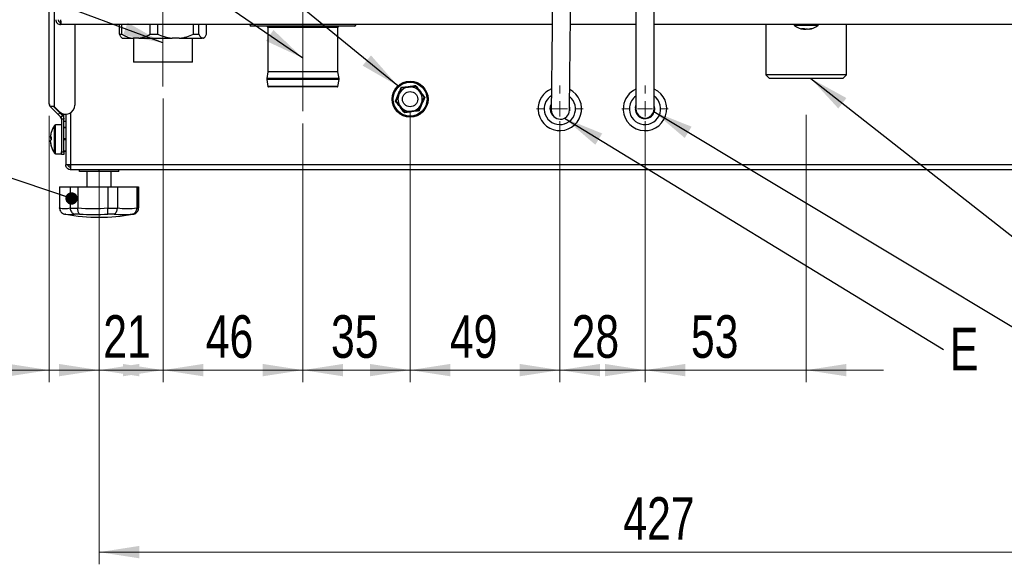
# Paper-space layout 'Specification Drawing' of a CAD drawing. Header units: millimetres. Extents: x 0 to 420, y 0 to 297.
# Tile 35 of 38: x 270 to 351, y 139 to 184. Entities that reach past the tile are written whole.
import ezdxf

# ---------------------------------------------------------------- set-up
doc = ezdxf.new("R2010")
doc.units = ezdxf.units.MM
doc.linetypes.add('CENTERX2', pattern=[20.32, 12.7, -2.54, 2.54, -2.54])
doc.styles.add('SLDTEXTSTYLE0', font='TXT', dxfattribs={"width": 0.75})
doc.dimstyles.new('SLDDIMSTYLE0', dxfattribs={"dimtxt": 0.18, "dimasz": 3.302, "dimexe": 0, "dimexo": 0.0625, "dimgap": 0, "dimtad": 0, "dimtih": 1, "dimtoh": 1, "dimdec": 0, "dimrnd": 1e-09, "dimzin": 0, "dimdsep": 46, "dimtxsty": 'Standard', "dimsah": 1, "dimcen": 0.09, "dimadec": 0, "dimazin": 0, "dimtfac": 3.302, "dimtdec": 0, "dimtofl": 0, "dimtmove": 0, "dimatfit": 3, "dimfxl": 1, "dimfrac": 2, "dimtolj": 1, "dimtzin": 0, "dimarcsym": 0})
doc.dimstyles.new('SLDDIMSTYLE3', dxfattribs={"dimtxt": 3.5, "dimasz": 3.302, "dimexe": 0, "dimexo": 0.0625, "dimgap": 0.875, "dimtad": 1, "dimdec": 1, "dimlfac": 4, "dimrnd": 1e-09, "dimzin": 12, "dimdsep": 46, "dimtxsty": 'SLDTEXTSTYLE0', "dimsah": 1, "dimcen": 0.09, "dimadec": 0, "dimazin": 3, "dimtfac": 1, "dimtdec": 1, "dimtmove": 0, "dimatfit": 0, "dimfxl": 1, "dimfrac": 2, "dimtolj": 1, "dimtzin": 12, "dimarcsym": 0})
doc.dimstyles.new('SLDDIMSTYLE4', dxfattribs={"dimtxt": 3.5, "dimasz": 3.302, "dimexe": 0, "dimexo": 0.0625, "dimgap": 0.875, "dimtad": 1, "dimlfac": 4, "dimrnd": 1e-09, "dimzin": 12, "dimdsep": 46, "dimtxsty": 'SLDTEXTSTYLE0', "dimsah": 1, "dimcen": 0.09, "dimadec": 0, "dimazin": 3, "dimtfac": 1, "dimtmove": 0, "dimatfit": 0, "dimfxl": 1, "dimfrac": 2, "dimtolj": 1, "dimtzin": 12, "dimarcsym": 0})
doc.dimstyles.new('SLDDIMSTYLE5', dxfattribs={"dimtxt": 3.5, "dimasz": 3.302, "dimexe": 0, "dimexo": 0.0625, "dimgap": 0.875, "dimtad": 1, "dimlfac": 4, "dimrnd": 1e-09, "dimzin": 12, "dimdsep": 46, "dimtxsty": 'SLDTEXTSTYLE0', "dimsah": 1, "dimcen": 0.09, "dimadec": 0, "dimazin": 3, "dimtfac": 1, "dimtofl": 0, "dimtmove": 0, "dimatfit": 3, "dimfxl": 1, "dimfrac": 2, "dimtolj": 1, "dimtzin": 12, "dimarcsym": 0})
doc.dimstyles.new('SLDDIMSTYLE6', dxfattribs={"dimtxt": 3.5, "dimasz": 3.302, "dimexe": 0, "dimexo": 0.0625, "dimgap": 0.875, "dimtad": 1, "dimdec": 0, "dimlfac": 4, "dimrnd": 1e-09, "dimzin": 12, "dimdsep": 46, "dimtxsty": 'SLDTEXTSTYLE0', "dimsah": 1, "dimcen": 0.09, "dimadec": 0, "dimazin": 3, "dimtfac": 1, "dimtdec": 0, "dimtmove": 0, "dimatfit": 0, "dimfxl": 1, "dimfrac": 2, "dimtolj": 1, "dimtzin": 12, "dimarcsym": 0})
doc.dimstyles.new('SLDDIMSTYLE7', dxfattribs={"dimtxt": 0.18, "dimasz": 1.016, "dimexe": 0, "dimexo": 0.0625, "dimgap": 0, "dimtad": 0, "dimtih": 1, "dimtoh": 1, "dimdec": 0, "dimrnd": 1e-09, "dimzin": 0, "dimdsep": 46, "dimtxsty": 'Standard', "dimblk1": 'DOT', "dimblk2": 'DOT', "dimsah": 1, "dimcen": 0.09, "dimadec": 0, "dimazin": 0, "dimtfac": 1.016, "dimtdec": 0, "dimtofl": 0, "dimtmove": 0, "dimatfit": 3, "dimldrblk": 'DOT', "dimfxl": 1, "dimfrac": 2, "dimtolj": 1, "dimtzin": 0, "dimarcsym": 0})

# ---------------------------------------------------------------- blocks, each defined once
blk = doc.blocks.new('_D_3')
at = {"color": 7, "linetype": 'Continuous', "lineweight": 0}
for p, q in [((272.15, 176.02), (272.15, 154.137)), ((276.25, 165.944), (276.25, 154.137)), ((272.15, 155.137), (258.547, 155.137)), ((272.15, 155.137), (276.25, 155.137)), ((276.25, 155.137), (282.6, 155.137))]:
    blk.add_line(p, q, dxfattribs=at)
at = {"color": 7, "linetype": 'Continuous', "lineweight": 18}
for points in [[(272.15, 155.137), (268.848, 155.645), (268.848, 154.629)], [(276.25, 155.137), (279.552, 154.629), (279.552, 155.645)]]:
    blk.add_solid(points, dxfattribs=at)
at = {"color": 7, "linetype": 'Continuous', "lineweight": 18, "insert": (258.547, 159.648), "char_height": 3.5, "attachment_point": 1, "style": 'SLDTEXTSTYLE0'}
blk.add_mtext('16.5', dxfattribs=at)
blk = doc.blocks.new('_D_4')
at = {"color": 7, "linetype": 'Continuous', "lineweight": 0}
for p, q in [((281.5, 177.448), (281.5, 154.137)), ((276.25, 168.196), (276.25, 154.137)), ((276.25, 155.137), (269.9, 155.137)), ((276.25, 155.137), (281.5, 155.137)), ((281.5, 155.137), (287.85, 155.137))]:
    blk.add_line(p, q, dxfattribs=at)
at = {"color": 7, "linetype": 'Continuous', "lineweight": 18}
for points in [[(276.25, 155.137), (272.948, 155.645), (272.948, 154.629)], [(281.5, 155.137), (284.802, 154.629), (284.802, 155.645)]]:
    blk.add_solid(points, dxfattribs=at)
at = {"color": 7, "linetype": 'Continuous', "lineweight": 18, "insert": (276.59, 159.648), "char_height": 3.5, "attachment_point": 1, "style": 'SLDTEXTSTYLE0'}
blk.add_mtext('21', dxfattribs=at)
blk = doc.blocks.new('_D_5')
at = {"color": 7, "linetype": 'Continuous', "lineweight": 0}
for p, q in [((276.25, 165.944), (276.25, 139.186)), ((383, 165.944), (383, 139.186)), ((276.25, 140.186), (383, 140.186))]:
    blk.add_line(p, q, dxfattribs=at)
at = {"color": 7, "linetype": 'Continuous', "lineweight": 18}
for points in [[(276.25, 140.186), (279.552, 139.678), (279.552, 140.694)], [(383, 140.186), (379.698, 140.694), (379.698, 139.678)]]:
    blk.add_solid(points, dxfattribs=at)
at = {"color": 7, "linetype": 'Continuous', "lineweight": 18, "insert": (319.342, 144.698), "char_height": 3.5, "attachment_point": 1, "rotation": 0, "style": 'SLDTEXTSTYLE0'}
blk.add_mtext('427', dxfattribs=at)
blk = doc.blocks.new('_D_6')
at = {"color": 7, "linetype": 'Continuous', "lineweight": 0}
for p, q in [((281.5, 177.448), (281.5, 154.137)), ((293, 175.398), (293, 154.137)), ((281.5, 155.137), (275.15, 155.137)), ((293, 155.137), (281.5, 155.137)), ((293, 155.137), (299.35, 155.137))]:
    blk.add_line(p, q, dxfattribs=at)
at = {"color": 7, "linetype": 'Continuous', "lineweight": 18}
for points in [[(281.5, 155.137), (278.198, 155.645), (278.198, 154.629)], [(293, 155.137), (296.302, 154.629), (296.302, 155.645)]]:
    blk.add_solid(points, dxfattribs=at)
at = {"color": 7, "linetype": 'Continuous', "lineweight": 18, "insert": (285.019, 159.648), "char_height": 3.5, "attachment_point": 1, "style": 'SLDTEXTSTYLE0'}
blk.add_mtext('46', dxfattribs=at)
blk = doc.blocks.new('_D_7')
at = {"color": 7, "linetype": 'Continuous', "lineweight": 0}
for p, q in [((301.812, 176.398), (301.812, 154.137)), ((293, 175.398), (293, 154.137)), ((293, 155.137), (286.65, 155.137)), ((293, 155.137), (301.812, 155.137)), ((301.812, 155.137), (308.162, 155.137))]:
    blk.add_line(p, q, dxfattribs=at)
at = {"color": 7, "linetype": 'Continuous', "lineweight": 18}
for points in [[(293, 155.137), (289.698, 155.645), (289.698, 154.629)], [(301.812, 155.137), (305.114, 154.629), (305.114, 155.645)]]:
    blk.add_solid(points, dxfattribs=at)
at = {"color": 7, "linetype": 'Continuous', "lineweight": 18, "insert": (295.311, 159.648), "char_height": 3.5, "attachment_point": 1, "style": 'SLDTEXTSTYLE0'}
blk.add_mtext('35', dxfattribs=at)
blk = doc.blocks.new('_D_8')
at = {"color": 7, "linetype": 'Continuous', "lineweight": 0}
for p, q in [((301.812, 176.398), (301.812, 154.137)), ((314.125, 175.598), (314.125, 154.137)), ((301.812, 155.137), (295.462, 155.137)), ((314.125, 155.137), (301.812, 155.137)), ((314.125, 155.137), (320.475, 155.137))]:
    blk.add_line(p, q, dxfattribs=at)
at = {"color": 7, "linetype": 'Continuous', "lineweight": 18}
for points in [[(301.812, 155.137), (298.51, 155.645), (298.51, 154.629)], [(314.125, 155.137), (317.427, 154.629), (317.427, 155.645)]]:
    blk.add_solid(points, dxfattribs=at)
at = {"color": 7, "linetype": 'Continuous', "lineweight": 18, "insert": (305.082, 159.648), "char_height": 3.5, "attachment_point": 1, "style": 'SLDTEXTSTYLE0'}
blk.add_mtext('49', dxfattribs=at)
blk = doc.blocks.new('_D_9')
at = {"color": 7, "linetype": 'Continuous', "lineweight": 0}
for p, q in [((314.125, 175.598), (314.125, 154.137)), ((321.125, 175.598), (321.125, 154.137)), ((314.125, 155.137), (307.775, 155.137)), ((314.125, 155.137), (321.125, 155.137)), ((321.125, 155.137), (327.475, 155.137))]:
    blk.add_line(p, q, dxfattribs=at)
at = {"color": 7, "linetype": 'Continuous', "lineweight": 18}
for points in [[(314.125, 155.137), (310.823, 155.645), (310.823, 154.629)], [(321.125, 155.137), (324.427, 154.629), (324.427, 155.645)]]:
    blk.add_solid(points, dxfattribs=at)
at = {"color": 7, "linetype": 'Continuous', "lineweight": 18, "insert": (315.09, 159.648), "char_height": 3.5, "attachment_point": 1, "style": 'SLDTEXTSTYLE0'}
blk.add_mtext('28', dxfattribs=at)
blk = doc.blocks.new('_D_10')
at = {"color": 7, "linetype": 'Continuous', "lineweight": 0}
for p, q in [((334.375, 176.098), (334.375, 154.137)), ((321.125, 173.686), (321.125, 154.137)), ((321.125, 155.137), (314.775, 155.137)), ((321.125, 155.137), (334.375, 155.137)), ((334.375, 155.137), (340.725, 155.137))]:
    blk.add_line(p, q, dxfattribs=at)
at = {"color": 7, "linetype": 'Continuous', "lineweight": 18}
for points in [[(321.125, 155.137), (317.823, 155.645), (317.823, 154.629)], [(334.375, 155.137), (337.677, 154.629), (337.677, 155.645)]]:
    blk.add_solid(points, dxfattribs=at)
at = {"color": 7, "linetype": 'Continuous', "lineweight": 18, "insert": (324.899, 159.648), "char_height": 3.5, "attachment_point": 1, "style": 'SLDTEXTSTYLE0'}
blk.add_mtext('53', dxfattribs=at)
blk = doc.blocks.new('_Dot')
at = {"color": 0, "linetype": 'ByBlock', "lineweight": -2}
blk.add_line((-0.5, 0), (-1, 0), dxfattribs=at)
at = {"color": 0, "linetype": 'ByBlock', "const_width": 0.5}
blk.add_lwpolyline([(-0.25, 0, 1), (0.25, 0, 1)], format="xyb", close=True, dxfattribs=at)
blk = doc.blocks.new('SW_NOTE_0_15')
at = {"color": 0, "linetype": 'Continuous', "lineweight": 0, "insert": (0.539, 1.796), "char_height": 3.5, "attachment_point": 1, "style": 'SLDTEXTSTYLE0'}
blk.add_mtext('E', dxfattribs=at)
blk = doc.blocks.new('SW_CENTERMARKSYMBOL_0')
at = {"color": 0, "linetype": 'Continuous', "lineweight": 18}
for p, q in [((0, 1.25), (0, 1.913)), ((-1.25, 0), (-1.912, 0)), ((0, 0), (-0.625, 0)), ((0, 0), (0, 0.625)), ((0, 0), (0, -0.625)), ((0, 0), (0.625, 0)), ((1.25, 0), (1.913, 0)), ((0, -1.25), (0, -1.912))]:
    blk.add_line(p, q, dxfattribs=at)
blk = doc.blocks.new('SW_CENTERMARKSYMBOL_1')
at = {"color": 0, "linetype": 'Continuous', "lineweight": 18}
for p, q in [((0, 1.25), (0, 1.913)), ((-1.25, 0), (-1.913, 0)), ((0, 0), (-0.625, 0)), ((0, 0), (0, 0.625)), ((0, 0), (0, -0.625)), ((0, 0), (0.625, 0)), ((1.25, 0), (1.913, 0)), ((0, -1.25), (0, -1.913))]:
    blk.add_line(p, q, dxfattribs=at)

psp = doc.layouts.new('Specification Drawing')

# ---------------------------------------------------------------- linework, layer by layer
at = {"color": 7, "linetype": 'Continuous', "lineweight": 25}
for p, q in [((272.1495, 177.0201), (272.1495, 231.5481)), ((272.5495, 231.5481), (272.5495, 176.7998)), ((320.3745, 185.3481), (320.3745, 176.5981)), ((321.8745, 176.5981), (321.8745, 185.3481)), ((273.087, 183.5231), (273.087, 183.7231)), ((273.0906, 183.5231), (273.087, 183.5231)), ((313.4921, 183.5231), (273.0906, 183.5231)), ((274.2495, 183.5231), (274.2495, 176.9104)), ((277.916, 182.728), (277.916, 183.5231)), ((278.1195, 182.728), (278.1195, 183.5231)), ((280.4353, 182.728), (280.4353, 183.5231)), ((281.0712, 182.728), (281.0712, 183.5231)), ((284.0188, 182.728), (284.0188, 183.5231)), ((284.4513, 182.728), (284.4513, 183.5231)), ((285.083, 182.728), (285.083, 183.5231)), ((293.6754, 183.3981), (288.7495, 183.3981)), ((290.1245, 183.2731), (290.1245, 179.6525)), ((293.4567, 183.2731), (290.1245, 183.2731)), ((295.8745, 183.2731), (293.4567, 183.2731)), ((297.2495, 183.3981), (293.6754, 183.3981)), ((295.8745, 179.6525), (295.8745, 183.2731)), ((320.3745, 183.5231), (314.9922, 183.5231)), ((386.1585, 183.5231), (321.8745, 183.5231)), ((331.0695, 183.5231), (331.0695, 179.3881)), ((333.3745, 183.5231), (333.3745, 183.5119)), ((335.3745, 183.5119), (333.3745, 183.5119)), ((335.3379, 183.4395), (333.4112, 183.4395)), ((334.1481, 183.1428), (334.1223, 183.1428)), ((334.2633, 183.1428), (334.3636, 183.1428)), ((334.4857, 183.1428), (334.3636, 183.1428)), ((334.601, 183.1428), (334.6268, 183.1428)), ((335.3745, 183.5119), (335.3745, 183.5231)), ((337.6795, 179.3881), (337.6795, 183.5231)), ((277.916, 182.728), (278.1195, 182.728)), ((278.0846, 182.4623), (278.1487, 182.3981)), ((278.1487, 182.3981), (279.0549, 182.3981)), ((279.4999, 182.3981), (279.0549, 182.3981)), ((279.0745, 182.3981), (279.0745, 180.4481)), ((279.4999, 182.3981), (282.2618, 182.3981)), ((280.4353, 182.728), (281.0712, 182.728)), ((282.8283, 182.3981), (282.2618, 182.3981)), ((282.8283, 182.3981), (284.7064, 182.3981)), ((283.9245, 180.4481), (283.9245, 182.3981)), ((284.0188, 182.728), (284.4513, 182.728)), ((284.8279, 182.3981), (284.7064, 182.3981)), ((284.8279, 182.3981), (284.8503, 182.3981)), ((284.8503, 182.3981), (284.9145, 182.4623)), ((281.4995, 180.4481), (279.0745, 180.4481)), ((283.9245, 180.4481), (281.4995, 180.4481)), ((290.0253, 179.0812), (290.0253, 179.0257)), ((293.4725, 179.0812), (290.0253, 179.0812)), ((293.4725, 179.0257), (290.0253, 179.0257)), ((290.0259, 179.0179), (290.1178, 178.4403)), ((293.4724, 179.0179), (290.0259, 179.0179)), ((290.1238, 179.6438), (290.0261, 179.0899)), ((293.4724, 179.0899), (290.0261, 179.0899)), ((293.4568, 179.6438), (290.1238, 179.6438)), ((293.4567, 179.6525), (290.1245, 179.6525)), ((295.8745, 179.6525), (293.4567, 179.6525)), ((295.8753, 179.6438), (293.4568, 179.6438)), ((295.973, 179.0899), (293.4724, 179.0899)), ((295.9731, 179.0179), (293.4724, 179.0179)), ((295.9737, 179.0812), (293.4725, 179.0812)), ((295.9737, 179.0257), (293.4725, 179.0257)), ((295.973, 179.0899), (295.8753, 179.6438)), ((295.8812, 178.4403), (295.9731, 179.0179)), ((295.9737, 179.0257), (295.9737, 179.0812)), ((331.0695, 179.3881), (331.3595, 179.0981)), ((334.3745, 179.3881), (331.0695, 179.3881)), ((334.3745, 179.0981), (331.3595, 179.0981)), ((337.6795, 179.3881), (334.3745, 179.3881)), ((337.3895, 179.0981), (334.3745, 179.0981)), ((337.3895, 179.0981), (337.6795, 179.3881)), ((293.4578, 178.4403), (290.1178, 178.4403)), ((293.4499, 178.3981), (290.1672, 178.3981)), ((295.8318, 178.3981), (293.4499, 178.3981)), ((295.8812, 178.4403), (293.4578, 178.4403)), ((272.5495, 176.7998), (272.2031, 176.7998)), ((272.2667, 176.7373), (272.8713, 176.1327)), ((272.487, 176.7998), (273.0127, 176.2741)), ((272.5495, 176.7998), (272.9692, 176.3801)), ((320.3305, 176.6954), (320.3745, 176.8764)), ((272.8713, 176.1327), (273.0127, 176.2741)), ((273.0909, 175.913), (273.2324, 176.0544)), ((273.1495, 175.7716), (273.3495, 175.7716)), ((273.1495, 175.7608), (273.1495, 175.7716)), ((273.3495, 175.7608), (273.1495, 175.7608)), ((273.1495, 175.7608), (273.1495, 173.0678)), ((273.2329, 176.033), (273.2329, 176.2094)), ((273.3432, 175.8198), (273.3432, 176.1769)), ((273.3495, 175.7716), (273.3495, 175.7608)), ((273.3495, 173.0678), (273.3495, 175.7608)), ((273.4995, 176.1604), (273.4995, 172.0017)), ((273.8995, 176.276), (273.8995, 171.9981)), ((272.5806, 174.2787), (272.5806, 175.2372)), ((273.1495, 175.2856), (272.6731, 175.2856)), ((272.6731, 174.2864), (272.6731, 175.2856)), ((273.3495, 175.5941), (273.4995, 175.5941)), ((273.3495, 175.0981), (273.4995, 175.0981)), ((273.4995, 175.0445), (273.3495, 175.0445)), ((272.2414, 174.261), (272.2414, 174.341)), ((272.2414, 174.2643), (272.2414, 174.1895)), ((272.5806, 172.959), (272.5806, 174.2787)), ((272.6731, 172.9106), (272.6731, 174.2864)), ((273.3495, 174.1518), (273.4995, 174.1518)), ((273.4995, 174.0445), (273.3495, 174.0445)), ((272.2414, 173.8961), (272.2414, 174.0067)), ((272.2414, 173.8961), (272.2414, 173.8553)), ((272.6731, 172.9106), (273.1495, 172.9106)), ((273.1495, 173.0678), (273.3495, 173.0678)), ((273.1495, 172.8481), (273.1495, 173.0678)), ((273.3495, 172.8481), (273.1495, 172.8481)), ((273.3495, 173.1518), (273.4995, 173.1518)), ((273.4995, 173.0981), (273.3495, 173.0981)), ((273.3495, 173.0678), (273.3495, 172.8481)), ((273.4995, 171.9981), (273.4995, 172.0017)), ((273.6995, 171.9981), (273.4995, 171.9981)), ((273.8995, 171.9221), (273.824, 171.9726)), ((273.8995, 171.9981), (273.8995, 171.5981)), ((385.3495, 171.9981), (273.8995, 171.9981)), ((385.3495, 171.5981), (273.8995, 171.5981)), ((274.6245, 171.4481), (274.6245, 171.5981)), ((276.2495, 171.4481), (276.2495, 171.5981)), ((277.8745, 171.4481), (277.8745, 171.5981)), ((276.2495, 171.4481), (274.6245, 171.4481)), ((275.2495, 171.4481), (275.2495, 170.1981)), ((277.8745, 171.4481), (276.2495, 171.4481)), ((277.2495, 170.1981), (277.2495, 171.4481)), ((272.9995, 170.1981), (272.9995, 168.4481)), ((272.9995, 170.1981), (273.0025, 170.1981)), ((273.0025, 170.1981), (273.0025, 168.4564)), ((273.0025, 170.1981), (273.8639, 170.1981)), ((273.8639, 170.1981), (273.8639, 168.4564)), ((273.8639, 170.1981), (274.5049, 170.1981)), ((274.5049, 170.1981), (274.5049, 168.4564)), ((274.5049, 170.1981), (276.9681, 170.1981)), ((276.9681, 170.1981), (276.9681, 168.4564)), ((276.9681, 170.1981), (277.7519, 170.1981)), ((277.7519, 170.1981), (277.7519, 168.4564)), ((277.7519, 170.1981), (279.3537, 170.1981)), ((279.3537, 170.1981), (279.3537, 168.4564)), ((279.3537, 170.1981), (279.4965, 170.1981)), ((279.4965, 170.1981), (279.4995, 170.1981)), ((279.4965, 170.1981), (279.4965, 168.4564)), ((279.4995, 168.4481), (279.4995, 170.1981)), ((273.0025, 168.4481), (273.0025, 168.4564)), ((273.8639, 168.4564), (273.864, 168.4481)), ((273.864, 168.4481), (274.5048, 168.4481)), ((274.5048, 168.4481), (274.5049, 168.4564)), ((276.9681, 168.4564), (276.9683, 168.4481)), ((276.9683, 168.4481), (277.7518, 168.4481)), ((277.7518, 168.4481), (277.7519, 168.4564)), ((279.3537, 168.4564), (279.3538, 168.4481)), ((279.3538, 168.4481), (279.4965, 168.4481)), ((279.4929, 168.4481), (279.4995, 168.4481)), ((279.4965, 168.4481), (279.4965, 168.4564)), ((273.398, 167.9626), (273.4722, 167.9485)), ((273.4094, 167.9563), (273.4991, 167.9401)), ((273.4094, 167.9563), (273.4106, 167.9563)), ((273.4991, 167.9401), (273.4769, 167.9442)), ((274.6422, 167.9563), (274.2333, 167.9563)), ((277.4738, 167.9563), (276.9738, 167.9563)), ((279.0811, 167.9563), (278.99, 167.9563)), ((278.9999, 167.9401), (279.0897, 167.9563)), ((278.9999, 167.9401), (279.0811, 167.9563)), ((279.0122, 167.9513), (279.1009, 167.9646)), ((279.0885, 167.9563), (279.0448, 167.9491)), ((279.0897, 167.9563), (279.0885, 167.9563)), ((279.0897, 167.9563), (279.1469, 167.9703))]:
    psp.add_line(p, q, dxfattribs=at)
at = {"color": 7, "linetype": 'CENTERX2', "lineweight": 18, "ltscale": 2.25}
for p, q in [((281.4995, 178.4481), (281.4995, 194.1981)), ((292.9995, 176.3981), (292.9995, 185.3981))]:
    psp.add_line(p, q, dxfattribs=at)
at = {"color": 7, "linetype": 'Continuous', "lineweight": 18}
psp.add_line((276.2495, 171.4481), (276.2495, 166.944), dxfattribs=at)
at = {"color": 7, "linetype": 'Continuous', "lineweight": 25, "flags": 128}
for points in [[(313.5121, 185.2578), (313.5015, 184.3433), (313.4911, 183.4387), (313.4809, 182.5541), (313.4711, 181.6991), (313.4617, 180.8831), (313.4529, 180.115), (313.4447, 179.4033), (313.4372, 178.7557), (313.4306, 178.1794), (313.4248, 177.6806), (313.42, 177.2648), (313.4163, 176.9366), (313.4135, 176.6996), (313.4119, 176.5563), (313.4113, 176.5084)], [(314.9112, 176.4911), (314.9118, 176.5391), (314.9134, 176.6823), (314.9162, 176.9194), (314.9199, 177.2476), (314.9247, 177.6633), (314.9305, 178.1621), (314.9371, 178.7385), (314.9446, 179.3861), (314.9528, 180.0978), (314.9616, 180.8659), (314.971, 181.6819), (314.9808, 182.5368), (314.991, 183.4215), (315.0014, 184.326), (315.012, 185.2406)], [(300.8883, 177.7812), (300.9145, 177.8444), (301.0893, 178.2658), (301.1094, 178.3145)], [(301.1094, 178.3145), (301.6054, 178.3796), (301.6819, 178.3896)], [(301.6819, 178.3896), (302.1162, 178.4466), (302.2543, 178.4647)], [(302.2543, 178.4647), (302.5587, 178.0678), (302.6056, 178.0066)], [(300.6671, 177.2479), (300.7235, 177.3839), (300.8883, 177.7812)], [(302.6056, 178.0066), (302.8721, 177.6589), (302.9569, 177.5484)], [(302.7357, 177.0151), (302.762, 177.0783), (302.9367, 177.4997), (302.9569, 177.5484)], [(301.0184, 176.7897), (300.7519, 177.1373), (300.6671, 177.2479)], [(301.3697, 176.3315), (301.0654, 176.7284), (301.0184, 176.7897)], [(302.5146, 176.4818), (302.0186, 176.4167), (301.9422, 176.4066)], [(302.5146, 176.4818), (302.571, 176.6178), (302.7357, 177.0151)], [(313.3251, 176.5683), (313.3631, 176.8435), (313.4167, 176.9709)], [(314.914, 176.7277), (314.924, 176.628), (314.909, 176.4413)], [(273.0909, 175.913), (273.0649, 175.9391), (273.0383, 175.9657), (273.0112, 175.9928), (272.9837, 176.0203), (272.9558, 176.0481), (272.9278, 176.0762), (272.8996, 176.1044), (272.8713, 176.1327)], [(273.0127, 176.2741), (273.041, 176.2458), (273.0692, 176.2176), (273.0973, 176.1895), (273.1251, 176.1617), (273.1526, 176.1342), (273.1797, 176.1071), (273.2063, 176.0805), (273.2324, 176.0544)], [(301.9422, 176.4066), (301.5078, 176.3496), (301.3697, 176.3315)], [(272.3014, 174.6473), (272.3016, 174.6472), (272.3018, 174.6471)], [(272.3018, 174.0543), (272.3023, 174.0747), (272.3032, 174.0981)], [(272.3018, 173.5492), (272.3016, 173.5491), (272.3014, 173.5489)]]:
    psp.add_lwpolyline(points, dxfattribs=at)
at = {"color": 7, "linetype": 'Continuous', "lineweight": 25}
for radius in [1.475, 1.3902, 0.625]:
    psp.add_circle((301.812, 177.3981), radius, dxfattribs=at)
for centre, radius, start, end in [((288.7495, 183.5231), 0.125, 180.001521, 269.998479), ((289.9995, 183.2731), 0.125, 0.001521, 89.998479), ((295.9995, 183.2731), 0.125, 90.001521, 179.998479), ((297.2495, 183.5231), 0.125, 270.001521, 359.998479), ((333.4645, 183.5119), 0.09, 180.002726, 233.639813), ((334.3746, 184.7483), 1.6251, 233.642864, 261.067541), ((334.1032, 184.4611), 1.2596, 265.091214, 274.908786), ((334.2885, 183.6978), 0.5725, 239.19866, 255.798032), ((334.4486, 184.2885), 1.1606, 255.00531, 260.815567), ((334.5041, 183.6978), 0.5725, 239.19866, 255.798032), ((334.2979, 184.3003), 1.1726, 279.217478, 291.069635), ((334.4387, 184.3003), 1.1726, 279.217478, 291.069635), ((334.3745, 184.7483), 1.6251, 278.932459, 306.357136), ((334.7899, 183.7404), 0.5389, 262.491647, 277.508353), ((335.2845, 183.5119), 0.09, 306.360187, 359.997274), ((290.0742, 179.0813), 0.0489, 169.881066, 180.111544), ((290.0761, 179.0258), 0.0508, 180.049196, 188.947533), ((290.0737, 179.6526), 0.0508, 350.075918, 359.916691), ((295.9234, 179.6524), 0.0489, 179.888456, 190.118934), ((295.9229, 179.0811), 0.0508, 0.083309, 9.924082), ((295.9241, 179.0257), 0.0496, 350.891085, 0.004244), ((290.1672, 178.4481), 0.05, 189.045935, 269.992532), ((295.8318, 178.4481), 0.05, 270.007468, 350.954065), ((301.812, 177.3981), 1, 97.477242, 157.478008), ((301.812, 177.3981), 1, 37.47745, 97.477284), ((314.1245, 176.5981), 1.7875, 112.817501, 182.137922), ((314.1245, 176.5981), 1.7875, 182.138207, 63.186641), ((321.1245, 176.5981), 1.7875, 173.01514, 65.192926), ((321.1245, 176.5981), 1.7875, 114.809147, 173.015263), ((301.812, 177.3981), 1, 157.476925, 217.477546), ((301.812, 177.3981), 1, 337.476977, 37.477382), ((314.1245, 176.5981), 1.2875, 122.920013, 182.137744), ((314.1245, 176.5981), 1.2875, 182.138143, 51.609242), ((321.1245, 176.5981), 1.2875, 173.01528, 54.373154), ((321.1245, 176.5981), 1.2875, 125.630316, 173.014715), ((272.5698, 177.02), 0.4203, 179.98575, 199.645975), ((272.5495, 177.0201), 0.4, 180.001539, 200.706955), ((272.7302, 177.0391), 0.5789, 196.088206, 204.421658), ((272.5493, 177.0199), 0.3997, 213.421678, 225.003735), ((275.2455, 177.0863), 2.4636, 193.873879, 195.923426), ((273.4995, 176.9104), 0.75, 225.000008, 0.000162), ((301.812, 177.3981), 1, 217.47806, 277.476673), ((301.812, 177.3981), 1, 277.477406, 337.477167), ((314.1245, 176.5981), 0.8, 182.137885, 232.301662), ((314.1613, 176.4998), 0.75, 179.340441, 359.340163), ((321.1245, 176.5981), 0.8, 173.014944, 20.369373), ((321.1245, 176.5981), 0.75, 179.999945, 0.000055), ((275.2704, 177.0918), 2.4953, 207.11044, 211.471328), ((274.2246, 174.0981), 2.0001, 145.282649, 163.878916), ((272.673, 175.1731), 0.1125, 89.997895, 145.279565), ((274.1781, 174.118), 1.9494, 163.89165, 173.433235), ((272.3916, 174.1387), 0.1936, 116.514814, 140.863577), ((272.3917, 174.3118), 0.1937, 219.136975, 243.476474), ((272.3917, 173.8844), 0.1937, 116.523526, 140.863025), ((274.4429, 174.1849), 2.1415, 176.59693, 183.40307), ((274.4845, 174.0981), 2.1831, 178.851043, 181.109265), ((272.3438, 174.6416), 0.0424, 155.900012, 172.571917), ((274.1782, 174.1191), 1.9496, 186.566738, 196.10786), ((274.1782, 174.0782), 1.9496, 186.566738, 196.10786), ((272.3584, 173.5577), 0.057, 159.012402, 200.987598), ((274.2244, 174.0981), 1.9999, 196.119958, 214.718477), ((272.6731, 173.0231), 0.1125, 214.724525, 269.99077), ((273.4332, 170.2173), 1.8128, 256.255961, 283.744039), ((275.7365, 183.0111), 14.6066, 265.163247, 274.836753), ((278.5528, 174.599), 6.1945, 262.571287, 277.428713), ((278.9995, 168.4481), 0.5, 328.446079, 0.001283), ((273.8259, 169.7756), 1.8643, 259.904727, 282.621858), ((276.2496, 183.4491), 15.7509, 259.943232, 270.001937), ((275.808, 182.995), 15.0838, 265.567357, 274.432643), ((276.2495, 183.4478), 15.7497, 270.002376, 280.057171), ((278.2319, 174.3052), 6.3939, 263.190616, 276.809384)]:
    psp.add_arc(centre, radius, start, end, dxfattribs=at)
for points, knots in [([(272.687, 183.9231), (272.693, 183.8707), (272.7051, 183.7659), (272.7976, 183.6337), (272.9298, 183.5412), (273.0346, 183.5291), (273.087, 183.5231)], [0, 0, 0, 0, 0.2500008, 0.5, 0.7499992, 1, 1, 1, 1]), ([(272.887, 183.9231), (272.89, 183.8969), (272.896, 183.8445), (272.9423, 183.7784), (273.0084, 183.7321), (273.0608, 183.7261), (273.087, 183.7231)], [0, 0, 0, 0, 0.25001018, 0.49999945, 0.75000857, 1, 1, 1, 1]), ([(273.087, 183.9231), (273.0873, 183.8721), (273.0878, 183.7778), (273.0888, 183.6546), (273.089, 183.5723), (273.0902, 183.5333), (273.0906, 183.5231)], [0, 0, 0, 0, 0.38266555, 0.70707196, 0.92384567, 1, 1, 1, 1]), ([(278.0907, 182.4684), (278.0711, 182.4862), (277.9929, 182.5572), (277.949, 182.6548), (277.916, 182.728)], [0, 0, 0, 0, 0.2505856, 1, 1, 1, 1]), ([(278.1195, 182.728), (278.1478, 182.7123), (278.3077, 182.6239), (278.6117, 182.4822), (278.9075, 182.4261), (279.0549, 182.3981)], [0, 0, 0, 0, 0.0972543, 0.5500596, 1, 1, 1, 1]), ([(279.4999, 182.3981), (279.6585, 182.429), (279.9845, 182.4926), (280.285, 182.643), (280.4341, 182.7273), (280.4353, 182.728)], [0, 0, 0, 0, 0.484295, 0.9959132, 1, 1, 1, 1]), ([(281.0712, 182.728), (281.2402, 182.6574), (281.6228, 182.4977), (282.0328, 182.4338), (282.2618, 182.3981)], [0, 0, 0, 0, 0.44167087, 1, 1, 1, 1]), ([(282.8283, 182.3981), (282.8426, 182.3995), (283.0526, 182.4202), (283.4611, 182.5019), (283.8312, 182.6519), (284.0188, 182.728)], [0, 0, 0, 0, 0.0348899, 0.51065, 1, 1, 1, 1]), ([(284.4513, 182.728), (284.4857, 182.6548), (284.5467, 182.5254), (284.6581, 182.4367), (284.7064, 182.3981)], [0, 0, 0, 0, 0.5656396, 1, 1, 1, 1]), ([(284.8279, 182.3981), (284.8336, 182.4009), (284.8897, 182.4278), (284.9858, 182.5394), (285.0471, 182.6584), (285.083, 182.728)], [0, 0, 0, 0, 0.0450295, 0.4413711, 1, 1, 1, 1]), ([(300.6067, 177.2399), (300.626, 177.2853), (300.7238, 177.5153), (300.8807, 177.8889), (301.0141, 178.2189), (301.0724, 178.3629)], [0, 0, 0, 0, 0.1217215, 0.6167562, 1, 1, 1, 1]), ([(301.0724, 178.3629), (301.1213, 178.3688), (301.3694, 178.3991), (301.7714, 178.4501), (302.1239, 178.4995), (302.2777, 178.5211)], [0, 0, 0, 0, 0.121718, 0.616755, 1, 1, 1, 1]), ([(301.0724, 178.3629), (301.0725, 178.3626), (301.0776, 178.3561), (301.0866, 178.3443), (301.0979, 178.3295), (301.1052, 178.32), (301.1085, 178.3157), (301.1094, 178.3145)], [0, 0, 0, 0, 0.01403379, 0.40758404, 0.73103982, 0.9273865, 1, 1, 1, 1]), ([(302.2777, 178.5211), (302.2776, 178.5208), (302.2744, 178.5131), (302.2687, 178.4994), (302.2616, 178.4823), (302.257, 178.4712), (302.2549, 178.4661), (302.2543, 178.4647)], [0, 0, 0, 0, 0.0140286, 0.4076009, 0.7310962, 0.9274968, 1, 1, 1, 1]), ([(302.2777, 178.5211), (302.3073, 178.4816), (302.4576, 178.2819), (302.7027, 177.9592), (302.9218, 177.6787), (303.0173, 177.5563)], [0, 0, 0, 0, 0.1217152, 0.6167559, 1, 1, 1, 1]), ([(303.0173, 177.5563), (302.998, 177.5109), (302.9002, 177.2809), (302.7433, 176.9073), (302.6099, 176.5774), (302.5517, 176.4334)], [0, 0, 0, 0, 0.1217141, 0.6167541, 1, 1, 1, 1]), ([(302.9569, 177.5484), (302.9584, 177.5486), (302.9638, 177.5493), (302.9757, 177.5509), (302.9941, 177.5533), (303.0088, 177.5552), (303.017, 177.5563), (303.0173, 177.5563)], [0, 0, 0, 0, 0.0726132, 0.2688925, 0.5924003, 0.9859443, 1, 1, 1, 1]), ([(300.6067, 177.2399), (300.607, 177.24), (300.6152, 177.241), (300.6299, 177.243), (300.6483, 177.2454), (300.6603, 177.247), (300.6657, 177.2477), (300.6671, 177.2479)], [0, 0, 0, 0, 0.01405549, 0.40759321, 0.73111182, 0.92738793, 1, 1, 1, 1]), ([(301.3464, 176.2752), (301.3167, 176.3146), (301.1664, 176.5143), (300.9213, 176.837), (300.7023, 177.1175), (300.6067, 177.2399)], [0, 0, 0, 0, 0.121719, 0.6167554, 1, 1, 1, 1]), ([(302.5146, 176.4818), (302.5155, 176.4806), (302.5188, 176.4762), (302.5261, 176.4667), (302.5374, 176.452), (302.5465, 176.4402), (302.5515, 176.4336), (302.5517, 176.4334)], [0, 0, 0, 0, 0.0725445, 0.2689058, 0.5923856, 0.9859652, 1, 1, 1, 1]), ([(273.0909, 175.913), (273.108, 175.8914), (273.1332, 175.8595), (273.1475, 175.8086), (273.1489, 175.7836), (273.1495, 175.7716)], [0, 0, 0, 0, 0.5215076, 0.7689123, 1, 1, 1, 1]), ([(273.2324, 176.0544), (273.261, 176.0194), (273.3172, 175.9509), (273.3466, 175.8472), (273.3489, 175.7879), (273.3495, 175.7716)], [0, 0, 0, 0, 0.430154, 0.843369, 1, 1, 1, 1]), ([(302.5517, 176.4334), (302.5027, 176.4274), (302.2546, 176.3971), (301.8526, 176.3462), (301.5002, 176.2968), (301.3464, 176.2752)], [0, 0, 0, 0, 0.1217188, 0.6167588, 1, 1, 1, 1]), ([(301.3697, 176.3315), (301.3691, 176.3301), (301.3671, 176.3251), (301.3624, 176.314), (301.3554, 176.2968), (301.3496, 176.2831), (301.3465, 176.2754), (301.3464, 176.2752)], [0, 0, 0, 0, 0.0726195, 0.2690292, 0.5924266, 0.9860171, 1, 1, 1, 1]), ([(273.8995, 171.9981), (273.8485, 171.9984), (273.7542, 171.9989), (273.631, 171.9999), (273.5487, 172.0001), (273.5097, 172.0013), (273.4995, 172.0017)], [0, 0, 0, 0, 0.3826656, 0.7070722, 0.9238462, 1, 1, 1, 1]), ([(273.8995, 171.5981), (273.8471, 171.6041), (273.7423, 171.6162), (273.6101, 171.7087), (273.5176, 171.8409), (273.5055, 171.9457), (273.4995, 171.9981)], [0, 0, 0, 0, 0.2499961, 0.499993, 0.7499898, 1, 1, 1, 1]), ([(273.8995, 171.7981), (273.8733, 171.8011), (273.8209, 171.8071), (273.7548, 171.8534), (273.7085, 171.9195), (273.7025, 171.9719), (273.6995, 171.9981)], [0, 0, 0, 0, 0.249983, 0.4999883, 0.7499936, 1, 1, 1, 1]), ([(273.0025, 168.4481), (273.0081, 168.3925), (273.0192, 168.2814), (273.1044, 168.1332), (273.2304, 168.0192), (273.3438, 167.9718), (273.408, 167.9581), (273.4168, 167.9565), (273.418, 167.9563)], [0, 0, 0, 0, 0.2389222, 0.4768545, 0.7168957, 0.9614391, 0.9950237, 1, 1, 1, 1]), ([(273.864, 168.4481), (273.8703, 168.3926), (273.8827, 168.2831), (273.9584, 168.1364), (274.068, 168.0218), (274.1685, 167.9721), (274.2248, 167.9581), (274.2323, 167.9565), (274.2333, 167.9563)], [0, 0, 0, 0, 0.2524334, 0.4985369, 0.7358874, 0.9648354, 0.9954778, 1, 1, 1, 1]), ([(274.6422, 167.9563), (274.6418, 167.9565), (274.6384, 167.9582), (274.6099, 167.9745), (274.5652, 168.0357), (274.5276, 168.1473), (274.5043, 168.2898), (274.5046, 168.3934), (274.5048, 168.4481)], [0, 0, 0, 0, 0.0026859, 0.0212403, 0.186083, 0.4120158, 0.6899309, 1, 1, 1, 1]), ([(276.9738, 167.9563), (276.9738, 167.9565), (276.9742, 167.9583), (276.9779, 167.9819), (276.9786, 168.0431), (276.9784, 168.1505), (276.9745, 168.2907), (276.9704, 168.3935), (276.9683, 168.4481)], [0, 0, 0, 0, 0.0012946, 0.0112525, 0.1455401, 0.3724617, 0.6669034, 1, 1, 1, 1]), ([(277.4738, 167.9563), (277.4745, 167.9565), (277.48, 167.9581), (277.5233, 167.9728), (277.6004, 168.0272), (277.6799, 168.1416), (277.7358, 168.2862), (277.7463, 168.393), (277.7518, 168.4481)], [0, 0, 0, 0, 0.003724, 0.0290795, 0.2298762, 0.4620917, 0.7224091, 1, 1, 1, 1]), ([(278.99, 167.9563), (278.991, 167.9565), (278.9989, 167.9581), (279.0566, 167.9719), (279.1591, 168.0206), (279.2694, 168.1357), (279.3418, 168.2835), (279.3497, 168.3927), (279.3538, 168.4481)], [0, 0, 0, 0, 0.0047003, 0.0364514, 0.2698272, 0.5063669, 0.7495388, 1, 1, 1, 1]), ([(279.0811, 167.9563), (279.0822, 167.9565), (279.091, 167.9581), (279.1552, 167.9718), (279.2686, 168.0192), (279.3946, 168.1332), (279.4798, 168.2814), (279.4909, 168.3925), (279.4965, 168.4481)], [0, 0, 0, 0, 0.00497636, 0.03856104, 0.28310529, 0.52314724, 0.76107522, 1, 1, 1, 1])]:
    psp.add_open_spline(points, degree=3, knots=knots, dxfattribs=at)

# ---------------------------------------------------------------- block references
at = {"color": 7, "linetype": 'Continuous', "lineweight": 0}
for name, p in [('SW_CENTERMARKSYMBOL_0', (314.1245, 176.5981)), ('SW_CENTERMARKSYMBOL_1', (321.1245, 176.5981)), ('SW_NOTE_0_15', (345.6494, 156.8264))]:
    psp.add_blockref(name, p, dxfattribs=at)

# ---------------------------------------------------------------- dimensions: what is measured, and where the dimension line sits
at = {"color": 7, "linetype": 'Continuous', "lineweight": 18}
for base, p1, p2, dimstyle, picture, middle in [((281.4995, 155.1368), (276.2495, 169.196), (281.4995, 178.4481), 'SLDDIMSTYLE4', '_D_4', (279.1765, 155.1368)), ((281.4995, 155.1368), (292.9995, 176.3981), (281.4995, 178.4481), 'SLDDIMSTYLE4', '_D_6', (287.6048, 155.1368)), ((301.812, 155.1368), (292.9995, 176.3981), (301.812, 177.3981), 'SLDDIMSTYLE6', '_D_7', (297.8974, 155.1368)), ((301.812, 155.1368), (314.1245, 176.5981), (301.812, 177.3981), 'SLDDIMSTYLE6', '_D_8', (307.6685, 155.1368)), ((276.2495, 155.1368), (272.1495, 177.0201), (276.2495, 166.944), 'SLDDIMSTYLE3', '_D_3', (263.0724, 155.1368)), ((321.1245, 155.1368), (314.1245, 176.5981), (321.1245, 176.5981), 'SLDDIMSTYLE4', '_D_9', (317.6763, 155.1368)), ((334.3745, 155.1368), (321.1245, 174.6856), (334.3745, 177.0981), 'SLDDIMSTYLE4', '_D_10', (327.4853, 155.1368))]:
    dim = psp.add_linear_dim(base=base, p1=p1, p2=p2, dimstyle=dimstyle, dxfattribs=at)
    dim.commit()
    dim.dimension.update_dxf_attribs({"geometry": picture, "text_midpoint": middle, "dimtype": 160})
dim = psp.add_linear_dim(base=(382.9995, 140.1862), p1=(276.2495, 166.944), p2=(382.9995, 166.944), angle=0.000001, dimstyle='SLDDIMSTYLE5', dxfattribs=at)
dim.commit()
dim.dimension.update_dxf_attribs({"geometry": '_D_5', "text_midpoint": (323.2212, 140.1862), "dimtype": 160})

# ---------------------------------------------------------------- leaders
at = {"color": 7, "linetype": 'Continuous', "lineweight": 0}
for points, dimstyle in [([(300.8113, 178.4817), (265.9026, 207.0012)], 'SLDDIMSTYLE0'), ([(292.9995, 180.7687), (265.3768, 199.6502)], 'SLDDIMSTYLE0'), ([(281.4995, 182.0196), (264.8471, 188.215)], 'SLDDIMSTYLE0'), ([(334.749, 179.0981), (363.1523, 156.8264)], 'SLDDIMSTYLE0'), ([(314.5034, 175.8324), (345.6494, 156.8264)], 'SLDDIMSTYLE0'), ([(321.8397, 176.3725), (354.4008, 156.8264)], 'SLDDIMSTYLE0'), ([(273.9818, 169.2378), (265.7859, 171.9953)], 'SLDDIMSTYLE7')]:
    psp.add_leader(points, dimstyle=dimstyle, dxfattribs=at)

doc.saveas('drawing.dxf')
